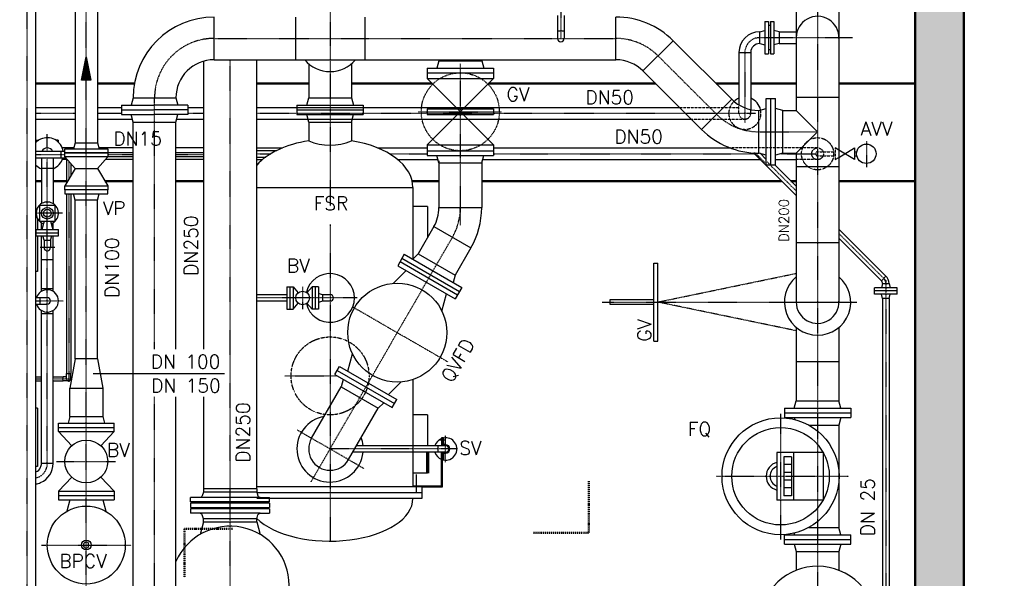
# Model space of a CAD drawing. Header units: millimetres. Extents: x -197187 to 241957296, y -45270 to 70505.
# Tile 75 of 116: x 50358 to 55407, y 7878 to 10745. Entities that reach past the tile are written whole.
import ezdxf
from ezdxf.enums import TextEntityAlignment as Align

# ---------------------------------------------------------------- set-up
doc = ezdxf.new("R2010")
doc.units = ezdxf.units.MM
doc.header["$LTSCALE"] = 0.5
for name, pattern in [('DASHDOT', [1, 0.5, -0.25, 0, -0.25]), ('DOT', [0.25, 0, -0.25]), ('HIDDEN', [0.375, 0.25, -0.125])]:
    doc.linetypes.add(name, pattern=pattern)
for name, color, linetype in [('17', 7, 'Continuous'), ('21', 7, 'Continuous'), ('41', 7, 'Continuous'), ('42', 7, 'Continuous'), ('BEMAßUNG', 7, 'Continuous'), ('P-MU025ENTL', 7, 'Continuous'), ('P-MU025ENTLÜ', 7, 'Continuous'), ('P-MU050ENTL', 7, 'Continuous'), ('P-MU100EINL', 7, 'Continuous'), ('P-MU150AUSL', 7, 'Continuous'), ('P-MU150EINL', 7, 'Continuous'), ('P-MU200AUSL', 7, 'Continuous'), ('P-MU200EINL', 7, 'Continuous'), ('P-MU300AUSL', 7, 'Continuous')]:
    doc.layers.add(name, color=color, linetype=linetype)
doc.styles.add('ROMANS', font='ROMANS', dxfattribs={"height": 0.2})

# ---------------------------------------------------------------- blocks, each defined once
blk = doc.blocks.new('FPFEIL')
at = {"layer": '41', "color": 7, "linetype": 'Continuous'}
for p, q in [((-99.9998, 18.5851), (-92.9259, 18.5851)), ((-99.9998, 15.7051), (-78.5259, 15.7051)), ((-99.9998, 12.8251), (-64.1259, 12.8251)), ((-99.9998, 12.8251), (-64.1259, 12.8251)), ((-99.9998, 9.9452), (-49.7259, 9.9452)), ((-99.9998, 7.0652), (-35.3259, 7.0652)), ((-99.9998, 4.1852), (-20.926, 4.1852)), ((-99.9998, 4.1852), (-20.926, 4.1852)), ((-99.9998, 1.3052), (-6.526, 1.3052)), ((-99.9998, -1.5748), (-7.874, -1.5748)), ((-99.9998, -4.4548), (-22.274, -4.4548)), ((-99.9998, -4.4548), (-22.274, -4.4548)), ((-99.9998, -7.3348), (-36.6739, -7.3348)), ((-99.9998, -10.2148), (-51.0739, -10.2148)), ((-99.9998, -13.0948), (-65.4739, -13.0948)), ((-99.9998, -13.0948), (-65.4739, -13.0948)), ((-99.9998, -15.9748), (-79.8739, -15.9748)), ((-99.9998, -18.8548), (-94.2739, -18.8548))]:
    blk.add_line(p, q, dxfattribs=at)
blk.add_lwpolyline([(0, 0), (-99.9998, -20), (-99.9998, 20), (0, 0)], close=True, dxfattribs=at)

msp = doc.modelspace()

# ---------------------------------------------------------------- hatches: boundary and pattern name
at = {"lineweight": 5}
h = msp.add_hatch(dxfattribs=at)
h.set_pattern_fill('ANSI33', color=256, scale=25)
h.set_pattern_definition([(45, (42299.13, 3652.02), (-112.2532, 112.2532), []), (45, (42411.39, 3652.02), (-112.2532, 112.2532), [79.375, -39.6875])])
h.paths.add_polyline_path([(55406.615, 2202.018), (55406.615, 2452.018), (55199.132, 2452.018), (55199.132, 7302.018), (55406.615, 7302.018), (55406.615, 7552.018), (55199.132, 7552.018), (55199.132, 14152.018), (55406.615, 14152.018), (55406.615, 14397.471), (55406.615, 14397.018), (55406.615, 14402.018), (44729.132, 14402.018), (44729.132, 14397.018), (44674.132, 14397.018), (44669.132, 14392.018), (44669.132, 14352.018), (44664.132, 14352.018), (44664.132, 14377.018), (44609.132, 14377.018), (44604.132, 14372.018), (44604.132, 14332.018), (44599.132, 14332.018), (44599.132, 14152.018), (54949.132, 14152.018), (54949.132, 2272.018), (54954.132, 2272.018), (54954.132, 2232.018), (54959.132, 2227.018), (55014.132, 2227.018), (55014.132, 2252.018), (55019.132, 2252.018), (55019.132, 2212.018), (55024.132, 2207.018), (55079.132, 2207.018), (55079.132, 2202.018)])

# ---------------------------------------------------------------- linework, layer by layer
at = {"layer": '17', "linetype": 'DASHDOT', "lineweight": 50, "ltscale": 20}
for p, q in [((53275.83, 8376.583), (53275.83, 8112.061)), ((51201.933, 8132.618), (51449.367, 8132.618)), ((51201.933, 8132.618), (51201.933, 7880.596)), ((52992.112, 8112.061), (53275.83, 8112.061))]:
    msp.add_line(p, q, dxfattribs=at)
at = {"layer": '21', "linetype": 'Continuous', "lineweight": 50, "ltscale": 10}
for p, q in [((54949.132, 14152.018), (54949.132, 2272.018)), ((55199.132, 14152.018), (55199.132, 7552.018))]:
    msp.add_line(p, q, dxfattribs=at)
at = {"layer": '21', "linetype": 'Continuous', "ltscale": 10}
for p, q in [((50939.582, 10344.018), (51158.682, 10344.018)), ((54339.483, 10348.018), (54339.483, 10279.568)), ((50809.132, 10063.518), (50939.582, 10063.518)), ((51158.682, 10063.518), (51299.889, 10063.518)), ((54271.033, 10060.468), (54339.483, 10060.468)), ((50809.132, 10042.218), (50939.582, 10042.218)), ((51158.682, 10042.218), (51299.889, 10042.218)), ((52507.582, 10010.753), (52726.682, 10010.753)), ((54185.033, 10000.018), (54233.033, 10000.018)), ((54339.483, 9992.018), (54558.583, 9992.018)), ((51158.682, 9917.018), (51299.889, 9917.018)), ((54279.132, 8751.018), (54279.132, 8703.018)), ((54279.132, 8053.018), (54279.132, 8101.018))]:
    msp.add_line(p, q, dxfattribs=at)
at = {"layer": '21', "linetype": 'DASHDOT', "ltscale": 10}
for p, q in [((52400.97, 10272.753), (52828.958, 10272.753)), ((54147.033, 10170.018), (54449.033, 10170.018)), ((52253.647, 10057.018), (52447.132, 10057.018)), ((54256.704, 9296.018), (54650.602, 9296.018))]:
    msp.add_line(p, q, dxfattribs=at)
at = {"layer": '21', "linetype": 'Continuous', "lineweight": 70, "ltscale": 10}
msp.add_line((52449.132, 8525.168), (52449.132, 8417.018), dxfattribs=at)
at = {"layer": '21', "linetype": 'DASHDOT', "ltscale": 10}
msp.add_arc((54147.033, 10475.018), 305, 225, 270, dxfattribs=at)
at = {"layer": '21', "linetype": 'Continuous', "ltscale": 10}
msp.add_arc((51949.132, 8542.018), 170, 5.688364, 19.878381, dxfattribs=at)
at = {"layer": '41', "linetype": 'Continuous', "lineweight": 50, "ltscale": 10}
for p, q in [((50641.982, 10417.018), (50440.582, 10417.018)), ((50946.06, 10417.018), (50756.282, 10417.018)), ((51839.582, 10417.018), (51572.889, 10417.018)), ((52472.866, 10417.018), (52058.682, 10417.018)), ((53618.771, 10417.018), (52761.398, 10417.018)), ((54046.097, 10417.018), (53928.625, 10417.018)), ((54339.582, 10417.018), (54106.397, 10417.018)), ((54949.132, 10417.018), (54558.583, 10417.018)), ((50468.982, 9917.018), (50440.582, 9917.018)), ((50598.482, 9917.018), (50529.282, 9917.018)), ((50939.582, 9917.018), (50794.265, 9917.018)), ((51299.889, 9917.018), (51158.682, 9917.018)), ((52507.582, 9917.018), (52370.353, 9917.018)), ((54264.869, 9917.018), (52726.682, 9917.018)), ((54339.483, 9917.018), (54312.528, 9917.018)), ((54949.132, 9917.018), (54558.583, 9917.018))]:
    msp.add_line(p, q, dxfattribs=at)
at = {"layer": '41', "linetype": 'DASHDOT', "ltscale": 10}
for p, q in [((54178.502, 10012.215), (54127.22, 10063.496)), ((54418.982, 10057.018), (54449.132, 10057.018)), ((50609.132, 10018.995), (50609.132, 9925.759)), ((50609.132, 9851.7), (50609.132, 8886.45)), ((50440.582, 8902.018), (50468.982, 8902.018)), ((50529.282, 8902.018), (50623.621, 8902.018)), ((52541.959, 8474.042), (52541.959, 8611.229)), ((52602.144, 8542.018), (51949.132, 8542.018))]:
    msp.add_line(p, q, dxfattribs=at)
at = {"layer": '41', "linetype": 'Continuous', "ltscale": 10}
for p, q in [((54186.089, 10028.457), (54154.345, 10060.202)), ((50598.482, 10031.086), (50598.482, 9907.623)), ((50619.782, 10006.904), (50619.782, 9943.895)), ((50598.482, 9851.7), (50598.482, 8930.018)), ((50619.782, 9851.7), (50619.782, 8930.018)), ((50444.156, 9768.868), (50440.582, 9768.868)), ((50444.156, 9735.168), (50440.582, 9735.168)), ((50440.582, 8912.668), (50468.982, 8912.668)), ((50440.582, 8891.368), (50468.982, 8891.368)), ((50529.282, 8912.668), (50581.132, 8912.668)), ((50529.282, 8891.368), (50581.132, 8891.368)), ((50581.132, 8891.368), (50581.132, 8912.668)), ((50598.482, 8912.668), (50581.132, 8912.668)), ((50609.132, 8891.368), (50581.132, 8891.368)), ((50598.482, 8930.018), (50619.782, 8930.018)), ((50598.482, 8902.018), (50598.482, 8930.018)), ((50619.782, 8902.018), (50619.782, 8930.018)), ((52539.281, 8586.368), (52509.637, 8586.368)), ((52530.109, 8598.868), (52520.109, 8598.868)), ((52520.109, 8598.868), (52520.109, 8558.868)), ((52525.109, 8598.868), (52525.109, 8558.868)), ((52530.109, 8573.868), (52530.109, 8598.868)), ((52540.109, 8558.868), (52085.358, 8558.868)), ((52503.959, 8525.168), (52503.959, 8558.868)), ((52541.959, 8563.868), (52540.109, 8563.868)), ((52540.109, 8525.168), (52065.901, 8525.168)), ((52530.109, 8485.168), (52525.109, 8485.168)), ((52530.109, 8510.168), (52530.109, 8485.168)), ((52541.959, 8520.168), (52540.109, 8520.168)), ((52375.109, 8352.018), (52375.109, 8347.018))]:
    msp.add_line(p, q, dxfattribs=at)
at = {"layer": '41', "linetype": 'DOT', "ltscale": 10}
msp.add_arc((50499.132, 10057.018), 82.5, 245.547458, 248.564442, dxfattribs=at)
at = {"layer": '41', "linetype": 'Continuous', "ltscale": 10}
for centre, radius, start, end in [((50609.132, 8902.018), 10.65, 180, 0), ((52541.959, 8542.018), 57.5, 112.333683, 162.959747), ((52541.959, 8542.018), 57.5, 258.106864, 101.893136), ((52540.109, 8573.868), 15, 180, 270), ((52540.109, 8573.868), 10, 180, 270), ((52541.959, 8542.018), 21.85, 270, 90), ((52541.959, 8542.018), 16.85, 270, 90), ((52541.959, 8542.018), 57.5, 197.040253, 247.666317), ((52540.109, 8510.168), 15, 90, 180), ((52540.109, 8510.168), 10, 90, 180)]:
    msp.add_arc(centre, radius, start, end, dxfattribs=at)
at = {"layer": 'P-MU025ENTL', "linetype": 'DASHDOT', "ltscale": 10}
for p, q in [((50499.132, 10069.718), (50499.132, 10157.943)), ((50440.582, 10052.868), (50589.132, 10052.868)), ((50809.132, 10052.868), (50939.582, 10052.868)), ((51158.682, 10052.868), (51299.889, 10052.868)), ((51572.889, 10057.018), (51644.617, 10057.018)), ((50499.132, 8467.018), (50499.132, 10036.018))]:
    msp.add_line(p, q, dxfattribs=at)
at = {"layer": 'P-MU025ENTL', "linetype": 'Continuous', "ltscale": 10}
for p, q in [((50440.582, 10069.718), (50589.132, 10069.718)), ((50571.132, 10036.018), (50571.132, 10069.718)), ((51572.889, 10073.868), (51675.684, 10073.868)), ((50440.582, 10036.018), (50594.137, 10036.018)), ((51572.889, 10040.168), (51618.954, 10040.168))]:
    msp.add_line(p, q, dxfattribs=at)
at = {"layer": 'P-MU025ENTLÜ', "linetype": 'DASHDOT', "ltscale": 10}
for p, q in [((53132.415, 11456.75), (53132.415, 10649.018)), ((54339.483, 9866.233), (54190.698, 10015.018)), ((54799.132, 9406.584), (54558.583, 9647.133)), ((54799.132, 9406.584), (54799.132, 6542.717)), ((51808.132, 9374.518), (51808.132, 9259.518)), ((50440.582, 9302.018), (50581.599, 9302.018)), ((52087.714, 9317.018), (51572.889, 9317.018))]:
    msp.add_line(p, q, dxfattribs=at)
at = {"layer": 'P-MU025ENTLÜ', "linetype": 'Continuous', "ltscale": 10}
for p, q in [((53115.565, 10767.019), (53115.565, 10649.019)), ((53149.265, 10767.019), (53149.265, 10649.019)), ((53149.265, 10687.019), (53115.565, 10687.019)), ((54339.483, 9842.404), (54120.69, 10061.197)), ((54339.483, 9890.063), (54229.528, 10000.018)), ((54799.917, 9429.629), (54558.583, 9670.963)), ((54776.088, 9405.8), (54558.583, 9623.304)), ((54776.088, 9405.8), (54799.917, 9429.629)), ((51727.132, 9374.518), (51727.132, 9259.518)), ((51727.132, 9374.518), (51759.132, 9374.518)), ((51743.132, 9374.518), (51743.132, 9259.518)), ((51759.132, 9374.518), (51759.132, 9259.518)), ((51759.132, 9374.518), (51785.431, 9343.658)), ((51857.132, 9374.518), (51830.833, 9343.658)), ((51889.132, 9374.518), (51857.132, 9374.518)), ((51857.132, 9374.518), (51857.132, 9259.518)), ((51873.132, 9374.518), (51873.132, 9259.518)), ((51889.132, 9374.518), (51889.132, 9259.518)), ((54856.632, 9368.844), (54741.632, 9368.844)), ((54741.632, 9336.844), (54741.632, 9368.844)), ((54856.632, 9352.844), (54741.632, 9352.844)), ((54782.282, 9390.844), (54776.387, 9368.844)), ((54782.282, 9390.844), (54815.982, 9390.844)), ((54815.982, 9390.844), (54821.877, 9368.844)), ((54856.632, 9336.844), (54856.632, 9368.844)), ((50440.582, 9318.868), (50464.982, 9318.868)), ((50461.132, 9318.868), (50461.132, 9285.168)), ((50464.982, 9318.868), (50499.132, 9318.868)), ((51727.132, 9333.868), (51572.889, 9333.868)), ((51727.132, 9300.168), (51572.889, 9300.168)), ((51759.132, 9259.518), (51785.431, 9290.379)), ((51857.132, 9259.518), (51830.833, 9290.379)), ((51911.132, 9333.868), (51889.132, 9339.763)), ((51911.132, 9300.168), (51889.132, 9294.274)), ((51911.132, 9333.868), (51911.132, 9300.168)), ((51949.132, 9333.868), (51911.132, 9333.868)), ((51949.132, 9300.168), (51911.132, 9300.168)), ((54856.632, 9336.844), (54741.632, 9336.844)), ((54782.282, 9314.844), (54776.387, 9336.844)), ((54782.282, 9314.844), (54782.282, 7544.994)), ((54815.982, 9314.844), (54782.282, 9314.844)), ((54815.982, 9314.844), (54821.877, 9336.844)), ((54815.982, 9314.844), (54815.982, 7544.994)), ((50440.582, 9285.168), (50464.982, 9285.168)), ((50464.982, 9285.168), (50499.132, 9285.168)), ((51727.132, 9259.518), (51759.132, 9259.518)), ((51889.132, 9259.518), (51857.132, 9259.518))]:
    msp.add_line(p, q, dxfattribs=at)
msp.add_circle((51808.132, 9317.018), 35, dxfattribs=at)
for centre, radius, start, end in [((53132.415, 10649.019), 16.85, 180, 0), ((54761.132, 9390.844), 21.15, 0, 45), ((54761.132, 9390.844), 54.85, 0, 45), ((50499.132, 9302.018), 57.5, 126.435183, 162.959747), ((50499.132, 9302.018), 57.5, 233.564817, 126.435183), ((50499.132, 9302.018), 16.85, 270, 90), ((51949.132, 9317.018), 16.85, 270, 90), ((50499.132, 9302.018), 57.5, 197.040253, 233.564817)]:
    msp.add_arc(centre, radius, start, end, dxfattribs=at)
at = {"layer": 'P-MU025ENTLÜ', "linetype": 'DASHDOT', "ltscale": 10}
msp.add_arc((54761.132, 9390.844), 38, 0, 45, dxfattribs=at)
at = {"layer": 'P-MU050ENTL', "linetype": 'Continuous', "ltscale": 10}
for p, q in [((54179.247, 10735.518), (54179.247, 10570.518)), ((54179.247, 10735.518), (54197.247, 10735.518)), ((54197.247, 10735.518), (54197.247, 10570.518)), ((54207.247, 10715.018), (54197.247, 10715.018)), ((54207.247, 10735.518), (54207.247, 10570.518)), ((54207.247, 10735.518), (54225.247, 10735.518)), ((54225.247, 10735.518), (54225.247, 10570.518)), ((54152.247, 10683.168), (54179.247, 10690.403)), ((54152.247, 10622.868), (54152.247, 10683.168)), ((54252.247, 10683.168), (54225.247, 10690.403)), ((54252.247, 10683.168), (54252.247, 10622.868)), ((54152.247, 10622.868), (54179.247, 10615.634)), ((54252.247, 10622.868), (54225.247, 10615.634)), ((54046.097, 10577.018), (54106.397, 10577.018)), ((54179.247, 10570.518), (54197.247, 10570.518)), ((54207.247, 10591.018), (54197.247, 10591.018)), ((54207.247, 10570.518), (54225.247, 10570.518)), ((50440.582, 10295.168), (50641.982, 10295.163)), ((50440.582, 10295.168), (50567.605, 10295.168)), ((50756.282, 10295.163), (50879.132, 10295.168)), ((50756.282, 10265.018), (50879.132, 10265.018)), ((51219.132, 10295.168), (51299.889, 10295.168)), ((51572.889, 10295.168), (53740.621, 10295.168)), ((50440.582, 10234.868), (50641.982, 10234.868)), ((50756.282, 10234.868), (50935.603, 10234.868)), ((51162.661, 10234.868), (51299.889, 10234.868)), ((51572.889, 10234.868), (53800.921, 10234.868)), ((50641.982, 9981.7), (50589.132, 10041.7)), ((50756.282, 9981.7), (50809.132, 10041.7)), ((50641.982, 9981.7), (50589.132, 9891.7)), ((50641.982, 9981.7), (50756.282, 9981.7)), ((50756.282, 9981.7), (50809.132, 9891.7)), ((50641.982, 9819.7), (50633.632, 9851.7)), ((50756.282, 9819.7), (50764.632, 9851.7)), ((50756.282, 9819.7), (50641.982, 9819.7))]:
    msp.add_line(p, q, dxfattribs=at)
at = {"layer": 'P-MU050ENTL', "ltscale": 10}
for p, q in [((54252.247, 10683.168), (54339.582, 10683.168)), ((54252.247, 10622.868), (54339.582, 10622.868)), ((54046.097, 10577.018), (54046.097, 10307.649)), ((54106.397, 10577.018), (54106.397, 10283.84))]:
    msp.add_line(p, q, dxfattribs=at)
at = {"layer": 'P-MU050ENTL', "linetype": 'DASHDOT', "ltscale": 10}
for p, q in [((54152.247, 10653.018), (54627.378, 10653.018)), ((54076.247, 10577.018), (54076.247, 10216.672)), ((50440.582, 10265.018), (50641.982, 10265.018)), ((51219.132, 10265.018), (51299.889, 10265.018)), ((51572.889, 10265.018), (54132.548, 10265.018)), ((54699.132, 10122.124), (54699.132, 9988.363)), ((52787.132, 10057.018), (54124.869, 10057.018)), ((54261.699, 10057.018), (54449.132, 10057.018)), ((50576.485, 9752.018), (50440.582, 9752.018)), ((50537.074, 9576.018), (50460.796, 9576.018))]:
    msp.add_line(p, q, dxfattribs=at)
at = {"layer": 'P-MU050ENTL', "linetype": 'HIDDEN', "ltscale": 10}
for p, q in [((54046.097, 10265.018), (54046.097, 10307.649)), ((53740.621, 10295.168), (54046.097, 10295.168)), ((54106.397, 10265.018), (54106.397, 10283.84)), ((53800.921, 10234.868), (54077.453, 10234.893)), ((54449.132, 10087.168), (54000.664, 10087.168)), ((54449.132, 10067.668), (54539.132, 10067.668)), ((54539.132, 10087.018), (54539.132, 10027.018)), ((54449.132, 10026.868), (54339.483, 10026.868)), ((54449.132, 10046.368), (54539.132, 10046.368))]:
    msp.add_line(p, q, dxfattribs=at)
at = {"layer": 'P-MU050ENTL'}
for p, q in [((50444.132, 10127.018), (50444.132, 10118.51)), ((50444.132, 10127.018), (50455.472, 10127.018)), ((50554.132, 10127.018), (50542.793, 10127.018)), ((50554.132, 10127.018), (50554.132, 10118.51)), ((50634.873, 10087.168), (50575.926, 10087.168)), ((50939.582, 10087.168), (50763.391, 10087.168)), ((51299.889, 10087.168), (51158.682, 10087.168)), ((51572.889, 10087.168), (51705.363, 10087.168)), ((52192.901, 10087.168), (52447.132, 10087.168)), ((52787.132, 10087.168), (54000.664, 10087.168)), ((54558.682, 10075.289), (54539.132, 10087.018)), ((54558.682, 10038.748), (54639.132, 10087.018)), ((54639.132, 10027.018), (54558.682, 10075.288)), ((54639.132, 10087.018), (54639.132, 10027.018)), ((54639.132, 10067.668), (54650.28, 10067.668)), ((50468.982, 10036.018), (50468.982, 9800.98)), ((50529.282, 10036.018), (50529.282, 9800.98)), ((50598.482, 10026.868), (50575.926, 10026.868)), ((50939.582, 10026.868), (50796.068, 10026.868)), ((51299.889, 10026.868), (51158.682, 10026.868)), ((51572.889, 10026.868), (51601.718, 10026.868)), ((52296.546, 10026.868), (52503.264, 10026.868)), ((52731, 10026.868), (54155.019, 10026.868)), ((54233.033, 10026.868), (54339.483, 10026.868)), ((54539.132, 10027.018), (54558.682, 10038.748)), ((54639.132, 10046.368), (54650.28, 10046.368)), ((50529.282, 9981.018), (50468.982, 9981.018)), ((50468.982, 9668.018), (50468.982, 9703.057)), ((50482.282, 9712.018), (50470.492, 9668.018)), ((50515.982, 9712.018), (50527.772, 9668.018)), ((50529.282, 9668.018), (50529.282, 9703.057)), ((50441.632, 9636.018), (50441.632, 9668.018)), ((50441.632, 9668.018), (50464.982, 9668.018)), ((50441.632, 9652.018), (50464.982, 9652.018)), ((50464.982, 9668.018), (50556.632, 9668.018)), ((50464.982, 9652.018), (50556.632, 9652.018)), ((50556.632, 9636.018), (50556.632, 9668.018)), ((50441.632, 9636.018), (50464.982, 9636.018)), ((50464.982, 9636.018), (50556.632, 9636.018)), ((50468.982, 9350.98), (50468.982, 9636.018)), ((50482.282, 9614.018), (50476.387, 9636.018)), ((50482.282, 9614.018), (50515.982, 9614.018)), ((50482.282, 9614.018), (50482.282, 9576.018)), ((50515.982, 9614.018), (50521.877, 9636.018)), ((50515.982, 9614.018), (50515.982, 9576.018)), ((50529.282, 9350.98), (50529.282, 9636.018)), ((50529.282, 9512.018), (50468.982, 9512.018)), ((50468.982, 9366.018), (50529.282, 9366.018)), ((50468.982, 8467.018), (50468.982, 9253.057)), ((50529.282, 8467.018), (50529.282, 9253.057)), ((50468.982, 9238.018), (50529.282, 9238.018)), ((50529.282, 8467.018), (50468.982, 8467.018))]:
    msp.add_line(p, q, dxfattribs=at)
at = {"layer": 'P-MU050ENTL', "linetype": 'Continuous', "ltscale": 10}
for points in [[(50589.132, 10081.7), (50809.132, 10081.7), (50809.132, 10061.7), (50589.132, 10061.7)], [(50589.132, 10061.7), (50809.132, 10061.7), (50809.132, 10041.7), (50589.132, 10041.7)], [(50589.132, 9891.7), (50809.132, 9891.7), (50809.132, 9871.7), (50589.132, 9871.7)], [(50589.132, 9851.7), (50809.132, 9851.7), (50809.132, 9871.7), (50589.132, 9871.7)]]:
    msp.add_lwpolyline(points, close=True, dxfattribs=at)
at = {"layer": 'P-MU050ENTL'}
for points in [[(50464.982, 9792.018), (50459.132, 9792.018), (50459.132, 9712.018), (50464.982, 9712.018)], [(50464.982, 9712.018), (50539.132, 9712.018), (50539.132, 9792.018), (50464.982, 9792.018)]]:
    msp.add_lwpolyline(points, dxfattribs=at)
at = {"layer": 'P-MU050ENTL', "linetype": 'HIDDEN', "ltscale": 10}
for radius in [82.5, 30.15]:
    msp.add_circle((54449.132, 10057.018), radius, dxfattribs=at)
at = {"layer": 'P-MU050ENTL'}
for centre, radius in [((54699.132, 10057.018), 50), ((50499.132, 9752.018), 30), ((50499.132, 9752.018), 20)]:
    msp.add_circle(centre, radius, dxfattribs=at)
at = {"layer": 'P-MU050ENTL', "linetype": 'Continuous', "ltscale": 10}
for centre, radius, start, end in [((54152.247, 10577.018), 106.15, 90, 180), ((54152.247, 10577.018), 45.85, 90, 180), ((54076.247, 10265.018), 82.582, 111.413225, 132.399343), ((54076.247, 10265.018), 82.582, 12.038482, 68.586775)]:
    msp.add_arc(centre, radius, start, end, dxfattribs=at)
at = {"layer": 'P-MU050ENTL', "linetype": 'DASHDOT', "ltscale": 10}
for centre, radius, start, end in [((54152.247, 10577.018), 76, 90, 180), ((50499.132, 9752.018), 57.5, 233.564817, 249.08745), ((50423.132, 8467.018), 76, 283.273833, 0)]:
    msp.add_arc(centre, radius, start, end, dxfattribs=at)
at = {"layer": 'P-MU050ENTL', "linetype": 'HIDDEN', "ltscale": 10}
for centre, radius, start, end in [((54076.247, 10265.018), 82.582, 132.399343, 12.038482), ((54076.247, 10265.018), 30.15, 180, 0), ((54449.132, 10057.018), 10.65, 90, 270)]:
    msp.add_arc(centre, radius, start, end, dxfattribs=at)
at = {"layer": 'P-MU050ENTL'}
for centre, radius, start, end in [((50499.132, 10057.018), 82.5, 114.452542, 135.210265), ((50499.132, 10057.018), 82.5, 8.855289, 114.452542), ((50499.132, 10057.018), 30.15, 24.912089, 155.087911), ((50499.132, 10057.018), 82.5, 224.789735, 248.564442), ((50499.132, 10057.018), 82.5, 291.435558, 345.253347), ((50499.132, 9752.018), 57.5, 126.435183, 233.564817), ((50499.132, 9752.018), 57.5, 290.91255, 126.435183), ((50499.132, 9576.018), 16.85, 180, 0), ((50423.132, 8467.018), 45.85, 292.370164, 335.889453), ((50423.132, 8467.018), 106.15, 293.219419, 0), ((50423.132, 8467.018), 45.85, 335.889453, 0), ((50423.132, 8467.018), 106.15, 279.461801, 293.219419)]:
    msp.add_arc(centre, radius, start, end, dxfattribs=at)
at = {"layer": 'P-MU150AUSL', "linetype": 'Continuous', "ltscale": 10}
for p, q in [((50449.132, 9723.624), (50449.132, 9668.018)), ((50449.132, 9636.018), (50449.132, 9452.018)), ((50449.132, 9452.018), (50440.582, 9452.018)), ((50449.132, 8752.018), (50440.582, 8752.018)), ((50449.132, 8752.018), (50449.132, 8452.018)), ((50449.132, 8452.018), (50440.582, 8452.018))]:
    msp.add_line(p, q, dxfattribs=at)
at = {"layer": 'P-MU150EINL', "linetype": 'DASHDOT', "ltscale": 10}
for p, q in [((50396.132, 6964.239), (50396.132, 11855.018)), ((50699.132, 6780.018), (50699.132, 11664.018)), ((51436.389, 7377.018), (51436.389, 10539.468)), ((50546.883, 8478.018), (50849.099, 8478.018)), ((50469.615, 8049.018), (50928.649, 8049.018))]:
    msp.add_line(p, q, dxfattribs=at)
at = {"layer": 'P-MU150EINL', "linetype": 'Continuous', "ltscale": 10}
msp.add_line((50710.312, 8039.018), (50710.312, 8059.018), dxfattribs=at)
msp.add_circle((50699.132, 8049.018), 25, dxfattribs=at)
msp.add_arc((50699.132, 8049.018), 15, 41.810544, 318.189456, dxfattribs=at)
at = {"layer": 'P-MU200EINL', "linetype": 'DASHDOT', "ltscale": 10}
for p, q in [((54449.132, 12147.018), (54449.132, 6107.018)), ((51949.132, 10981.549), (51949.132, 9787.998)), ((51354.132, 10649.018), (53415.363, 10649.018)), ((53931.366, 10259.351), (53631.03, 10559.686)), ((52617.132, 10518.936), (52617.132, 9690.753)), ((51049.132, 9054.527), (51049.132, 10344.018)), ((51949.132, 9693.995), (51949.132, 8069.018)), ((51851.574, 8373.043), (52576.27, 9628.253)), ((53629.282, 9296.018), (54339.483, 9443.255)), ((53344.874, 9296.018), (54650.602, 9296.018)), ((54339.582, 9148.761), (53629.282, 9296.018)), ((52064.786, 9271.412), (52553.792, 8989.084)), ((51716.658, 8917.018), (51985.265, 8917.018)), ((51049.132, 5304.018), (51049.132, 8809.92)), ((54259.132, 8721.665), (54259.132, 8078.005)), ((52122.745, 8441.783), (51780.58, 8639.332)), ((53930.159, 8402.018), (54607.741, 8402.018))]:
    msp.add_line(p, q, dxfattribs=at)
at = {"layer": 'P-MU200EINL'}
for p, q in [((50440.582, 6964.239), (50440.582, 11090.018)), ((50641.982, 10958.018), (50641.982, 10113.7)), ((50756.282, 10958.018), (50756.282, 10113.7)), ((51299.889, 10531.791), (51299.889, 9054.527)), ((51572.889, 8337.018), (51572.889, 10539.468)), ((50641.982, 10113.7), (50633.408, 10081.7)), ((50641.982, 10113.7), (50756.282, 10113.7)), ((50756.282, 10113.7), (50764.857, 10081.7)), ((50589.132, 10061.7), (50809.132, 10061.7)), ((50641.982, 9005.382), (50641.982, 9819.7)), ((50756.282, 9005.382), (50756.282, 9819.7)), ((50641.982, 9005.382), (50614.982, 8853.382)), ((50756.282, 9005.382), (50641.982, 9005.382)), ((50756.282, 9005.382), (50783.282, 8853.382)), ((50614.982, 8853.382), (50783.282, 8853.382)), ((50614.982, 8708.018), (50614.982, 8853.382)), ((50783.282, 8853.382), (50783.282, 8708.018)), ((51299.889, 8809.92), (51299.889, 8337.018)), ((50614.982, 8708.018), (50606.14, 8675.018)), ((50614.982, 8708.018), (50783.282, 8708.018)), ((50783.282, 8708.018), (50792.124, 8675.018)), ((50556.632, 8675.018), (50841.632, 8675.018)), ((50556.632, 8631.018), (50556.632, 8675.018)), ((50556.632, 8653.018), (50841.632, 8653.018)), ((50841.632, 8631.018), (50841.632, 8675.018)), ((50556.632, 8631.018), (50841.632, 8631.018)), ((50624.162, 8558.513), (50556.632, 8631.018)), ((50841.632, 8631.018), (50774.103, 8558.513)), ((50556.632, 8325.018), (50624.162, 8397.524)), ((50774.103, 8397.524), (50841.632, 8325.018)), ((51572.889, 8337.018), (51299.889, 8337.018)), ((51299.889, 8337.018), (51299.889, 8321.018)), ((51572.889, 8337.018), (51572.889, 8321.018)), ((50556.632, 8325.018), (50841.632, 8325.018)), ((50556.632, 8325.018), (50556.632, 8281.018)), ((50556.632, 8303.018), (50841.632, 8303.018)), ((50556.632, 8281.018), (50841.632, 8281.018)), ((50614.982, 8281.018), (50599.246, 8222.289)), ((50783.282, 8281.018), (50799.019, 8222.289)), ((50841.632, 8325.018), (50841.632, 8281.018)), ((51233.889, 8270.018), (51233.889, 8293.018)), ((51590.99, 8293.018), (51281.789, 8293.018)), ((51572.889, 8321.018), (51299.889, 8321.018)), ((51638.889, 8270.018), (51638.889, 8293.018)), ((51638.889, 8270.018), (51233.889, 8270.018)), ((51638.889, 8264.018), (51233.889, 8264.018)), ((51233.889, 8264.018), (51233.889, 8241.018)), ((51233.889, 8241.018), (51638.889, 8241.018)), ((51638.889, 8235.018), (51233.889, 8235.018)), ((51233.889, 8235.018), (51233.889, 8212.018)), ((51276.389, 8267.018), (51276.389, 8270.018)), ((51596.389, 8267.018), (51276.389, 8267.018)), ((51596.389, 8267.018), (51276.389, 8267.018)), ((51596.389, 8267.018), (51276.389, 8267.018)), ((51276.389, 8267.018), (51276.389, 8264.018)), ((51596.389, 8267.018), (51276.389, 8267.018)), ((51276.389, 8238.018), (51276.389, 8241.018)), ((51276.389, 8238.018), (51276.389, 8235.018)), ((51596.389, 8238.018), (51276.389, 8238.018)), ((51596.389, 8267.018), (51596.389, 8270.018)), ((51596.389, 8267.018), (51596.389, 8264.018)), ((51596.389, 8238.018), (51596.389, 8241.018)), ((51596.389, 8238.018), (51596.389, 8235.018)), ((51638.889, 8264.018), (51638.889, 8241.018)), ((51638.889, 8235.018), (51638.889, 8212.018)), ((51590.99, 8212.018), (51281.789, 8212.018)), ((51299.889, 8168.018), (51299.889, 8184.018)), ((51572.889, 8184.018), (51299.889, 8184.018)), ((51572.889, 8168.018), (51572.889, 8184.018)), ((51299.889, 8168.018), (51282.63, 8103.607)), ((51299.889, 8168.018), (51572.889, 8168.018)), ((51572.889, 8168.018), (51590.148, 8103.607))]:
    msp.add_line(p, q, dxfattribs=at)
at = {"layer": 'P-MU200EINL', "linetype": 'Continuous', "ltscale": 10}
for p, q in [((54339.582, 10958.018), (54339.582, 10348.018)), ((54558.583, 10958.018), (54558.583, 9296.018)), ((51354.132, 10539.468), (51354.132, 10758.568)), ((51771.132, 10758.568), (51771.132, 10539.468)), ((52127.132, 10758.568), (52127.132, 10539.468)), ((53415.363, 10539.468), (53415.363, 10758.568)), ((53553.567, 10482.222), (53708.494, 10637.15)), ((54008.829, 10336.814), (53708.494, 10637.15)), ((51354.132, 10539.468), (53415.363, 10539.468)), ((51839.582, 10519.023), (51839.582, 10344.018)), ((52058.682, 10519.023), (52058.682, 10344.018)), ((52507.582, 10534.753), (52497.4, 10496.753)), ((52507.582, 10539.468), (52507.582, 10534.753)), ((52507.582, 10534.753), (52726.682, 10534.753)), ((52726.682, 10539.468), (52726.682, 10534.753)), ((52726.682, 10534.753), (52736.864, 10496.753)), ((52447.132, 10496.753), (52787.132, 10496.753)), ((52447.132, 10496.753), (52447.132, 10442.753)), ((52447.132, 10472.753), (52787.132, 10472.753)), ((52787.132, 10496.753), (52787.132, 10442.753)), ((53853.902, 10181.887), (53553.567, 10482.223)), ((52787.132, 10442.753), (52447.132, 10102.753)), ((52447.132, 10442.753), (52787.132, 10102.753)), ((52447.132, 10442.753), (52787.132, 10442.753)), ((50879.132, 10306.018), (51049.132, 10306.018)), ((50879.132, 10306.018), (50879.132, 10258.018)), ((50939.582, 10344.018), (50929.4, 10306.018)), ((51219.132, 10306.018), (51049.132, 10306.018)), ((51158.682, 10344.018), (51168.864, 10306.018)), ((51219.132, 10306.018), (51219.132, 10258.018)), ((51779.132, 10306.018), (52119.132, 10306.018)), ((51779.132, 10306.018), (51779.132, 10258.018)), ((51829.4, 10306.018), (51839.582, 10344.018)), ((51839.582, 10344.018), (52058.682, 10344.018)), ((52058.682, 10344.018), (52068.864, 10306.018)), ((52119.132, 10306.018), (52119.132, 10258.018)), ((53853.902, 10181.887), (54008.829, 10336.814)), ((54185.033, 10000.018), (54185.033, 10340.018)), ((54185.033, 10340.018), (54233.033, 10340.018)), ((54209.033, 10000.018), (54209.033, 10340.018)), ((54233.033, 10000.018), (54233.033, 10340.018)), ((54339.582, 10348.018), (54558.583, 10348.018)), ((50879.132, 10282.018), (51049.132, 10282.018)), ((50879.132, 10258.018), (51049.132, 10258.018)), ((50939.582, 10220.018), (50929.4, 10258.018)), ((51219.132, 10282.018), (51049.132, 10282.018)), ((51219.132, 10258.018), (51049.132, 10258.018)), ((51158.682, 10220.018), (51168.864, 10258.018)), ((51779.132, 10282.018), (52119.132, 10282.018)), ((51779.132, 10258.018), (52119.132, 10258.018)), ((51839.582, 10220.018), (51829.4, 10258.018)), ((52058.682, 10220.018), (52068.864, 10258.018)), ((52447.132, 10287.753), (52787.132, 10287.753)), ((52447.132, 10287.753), (52447.132, 10257.753)), ((52447.132, 10257.753), (52787.132, 10257.753)), ((52787.132, 10287.753), (52787.132, 10257.753)), ((54147.033, 10279.568), (54185.033, 10289.75)), ((54147.033, 10060.468), (54147.033, 10279.568)), ((54271.033, 10279.568), (54233.033, 10289.75)), ((54271.033, 10060.468), (54271.033, 10279.568)), ((54271.033, 10279.568), (54339.483, 10279.568)), ((54339.483, 10279.568), (54449.033, 10170.018)), ((50939.582, 6197.018), (50939.582, 10220.018)), ((50939.582, 10220.018), (51158.682, 10220.018)), ((51158.682, 9054.527), (51158.682, 10220.018)), ((51839.582, 10220.018), (51839.582, 10123.638)), ((51839.582, 10220.018), (52058.682, 10220.018)), ((52058.682, 10220.018), (52058.682, 10123.638)), ((54449.033, 10170.018), (54339.483, 10060.468)), ((52447.132, 10102.753), (52787.132, 10102.753)), ((52447.132, 10102.753), (52447.132, 10048.753)), ((52787.132, 10102.753), (52787.132, 10048.753)), ((52447.132, 10072.753), (52787.132, 10072.753)), ((52447.132, 10048.753), (52787.132, 10048.753)), ((52507.582, 10010.753), (52497.4, 10048.753)), ((52726.682, 10010.753), (52736.864, 10048.753)), ((54185.033, 10050.286), (54147.033, 10060.468)), ((54271.033, 10060.468), (54233.033, 10050.286)), ((54339.483, 10060.468), (54339.483, 9296.018)), ((52507.582, 10020.018), (52507.582, 9780.753)), ((52726.682, 10020.018), (52726.682, 9780.753)), ((51572.889, 9884.018), (52374.132, 9884.018)), ((52374.132, 9884.018), (52374.132, 9517.098)), ((52449.132, 9787.018), (52374.132, 9787.018)), ((52449.132, 9787.018), (52449.132, 9627.144)), ((52507.582, 9780.753), (52726.682, 9780.753)), ((52481.397, 9683.028), (52401.259, 9544.225)), ((52481.397, 9683.028), (52671.143, 9573.478)), ((54339.483, 9601.018), (54558.583, 9601.018)), ((52373.441, 9516.407), (52401.259, 9544.225)), ((52401.259, 9544.225), (52591.005, 9434.675)), ((52671.143, 9573.478), (52591.005, 9434.675)), ((52329.908, 9541.541), (52295.908, 9482.651)), ((52307.908, 9503.436), (52602.356, 9333.436)), ((52317.908, 9520.757), (52612.356, 9350.757)), ((52317.908, 9520.757), (52612.356, 9350.757)), ((52329.908, 9541.541), (52624.356, 9371.541)), ((53609.282, 9096.018), (53609.282, 9496.018)), ((53609.282, 9496.018), (53629.282, 9496.018)), ((53629.282, 9096.018), (53629.282, 9496.018)), ((52339.441, 9457.517), (52274.312, 9392.388)), ((52295.908, 9482.651), (52590.356, 9312.651)), ((52591.005, 9434.675), (52580.823, 9396.675)), ((52624.356, 9371.541), (52590.356, 9312.651)), ((52522.984, 9248.817), (52546.823, 9337.785)), ((53384.282, 9307.51), (53384.282, 9284.527)), ((53609.282, 9307.51), (53384.282, 9307.51)), ((53384.282, 9284.527), (53609.282, 9284.527)), ((54339.582, 9166.023), (54339.582, 8789.018)), ((54558.682, 9166.023), (54558.682, 8789.018)), ((53609.282, 9096.018), (53629.282, 9096.018)), ((52040.941, 8940.5), (52064.78, 9029.469)), ((54339.582, 8991.018), (54558.682, 8991.018)), ((51973.408, 8924.065), (51997.408, 8965.634)), ((51985.408, 8944.85), (52279.856, 8774.85)), ((51997.408, 8965.634), (52291.856, 8795.634)), ((51973.408, 8924.065), (52267.856, 8754.065)), ((52016.941, 8898.931), (52006.759, 8860.931)), ((52374.132, 8898.153), (52374.132, 8347.018)), ((51854.259, 8596.793), (52006.759, 8860.931)), ((52006.759, 8860.931), (52196.505, 8751.381)), ((52313.453, 8885.898), (52248.323, 8820.768)), ((51158.682, 6197.018), (51158.682, 8809.92)), ((52267.856, 8754.065), (52291.856, 8795.634)), ((54329.4, 8751.018), (54339.582, 8789.018)), ((54339.582, 8789.018), (54558.682, 8789.018)), ((54568.864, 8751.018), (54558.682, 8789.018)), ((52044.005, 8487.243), (52196.505, 8751.381)), ((52196.505, 8751.381), (52224.323, 8779.199)), ((54279.132, 8751.018), (54619.132, 8751.018)), ((54619.132, 8751.018), (54619.132, 8703.018)), ((52449.132, 8717.018), (52374.132, 8717.018)), ((52449.132, 8717.018), (52449.132, 8558.868)), ((54279.132, 8727.018), (54619.132, 8727.018)), ((54279.132, 8703.018), (54619.132, 8703.018)), ((54329.4, 8703.018), (54332.081, 8693.014)), ((54568.864, 8703.018), (54558.682, 8665.018)), ((54403.462, 8665.018), (54558.682, 8665.018)), ((54558.682, 8665.018), (54558.682, 8139.018)), ((52520.109, 8352.018), (52520.109, 8525.168)), ((52525.109, 8347.018), (52525.109, 8525.168)), ((54477.648, 8524.518), (54240.768, 8524.518)), ((54240.768, 8524.518), (54240.768, 8279.518)), ((54315.62, 8502.018), (54275.62, 8502.018)), ((54275.62, 8502.018), (54275.62, 8302.018)), ((54315.62, 8502.018), (54315.62, 8302.018)), ((54325.62, 8524.518), (54325.62, 8279.518)), ((54477.648, 8524.518), (54477.648, 8279.518)), ((54315.62, 8462.018), (54275.62, 8462.018)), ((52449.132, 8417.018), (52374.132, 8417.018)), ((52390.109, 8411.796), (52390.109, 8318.729)), ((54315.62, 8422.018), (54275.62, 8422.018)), ((54315.62, 8382.018), (54275.62, 8382.018)), ((52420.109, 8347.018), (51572.889, 8347.018)), ((52375.109, 8352.018), (52520.109, 8352.018)), ((52420.109, 8347.018), (52525.109, 8347.018)), ((52420.109, 8347.018), (52420.109, 8287.018)), ((54315.62, 8342.018), (54275.62, 8342.018)), ((52420.109, 8317.018), (51572.889, 8317.018)), ((52420.109, 8287.018), (51572.889, 8287.018)), ((54315.62, 8302.018), (54275.62, 8302.018)), ((54477.648, 8279.518), (54240.768, 8279.518)), ((54403.462, 8139.018), (54558.682, 8139.018)), ((54568.864, 8101.018), (54558.682, 8139.018)), ((54279.132, 8101.018), (54619.132, 8101.018)), ((54329.4, 8101.018), (54332.081, 8111.023)), ((54619.132, 8053.018), (54619.132, 8101.018)), ((54279.132, 8077.018), (54619.132, 8077.018)), ((54279.132, 8053.018), (54619.132, 8053.018)), ((54329.4, 8053.018), (54339.582, 8015.018)), ((54568.864, 8053.018), (54558.682, 8015.018)), ((54339.582, 8015.018), (54558.682, 8015.018)), ((54339.582, 8015.018), (54339.582, 7919.301)), ((54558.682, 8015.018), (54558.682, 7919.301))]:
    msp.add_line(p, q, dxfattribs=at)
at = {"layer": 'P-MU200EINL'}
for points in [[(51299.889, 8321.018), (51293.152, 8301.163, -0.32134723), (51281.789, 8293.018), (51233.889, 8293.018)], [(51572.889, 8321.018), (51579.626, 8301.163, 0.32134723), (51590.99, 8293.018), (51638.889, 8293.018)], [(51299.889, 8184.018), (51293.152, 8203.874, 0.32134723), (51281.789, 8212.018), (51233.889, 8212.018)], [(51572.889, 8184.018), (51579.626, 8203.874, -0.32134723), (51590.99, 8212.018), (51638.889, 8212.018)]]:
    msp.add_lwpolyline(points, format="xyb", dxfattribs=at)
at = {"layer": 'P-MU200EINL', "linetype": 'DASHDOT', "ltscale": 10}
msp.add_circle((52617.132, 10272.753), 200, dxfattribs=at)
at = {"layer": 'P-MU200EINL', "linetype": 'Continuous', "ltscale": 10}
for centre, radius in [((52293.882, 9139.143), 254), ((54259.132, 8402.018), 300), ((54259.132, 8402.018), 250)]:
    msp.add_circle(centre, radius, dxfattribs=at)
at = {"layer": 'P-MU200EINL', "linetype": 'HIDDEN', "ltscale": 10}
msp.add_circle((51949.132, 8917.018), 200, dxfattribs=at)
at = {"layer": 'P-MU200EINL'}
for centre, radius in [((50699.132, 8478.018), 110), ((50699.132, 8049.018), 200)]:
    msp.add_circle(centre, radius, dxfattribs=at)
at = {"layer": 'P-MU200EINL', "linetype": 'Continuous', "ltscale": 10}
for centre, radius, start, end in [((51354.132, 10344.018), 414.55, 90, 180), ((53415.363, 10344.019), 414.55, 45, 90), ((54449.132, 10653.018), 109.55, 357.564975, 180), ((51354.132, 10344.018), 195.45, 90, 180), ((51949.132, 10649.018), 170, 220.121586, 319.878414), ((53415.363, 10344.018), 195.45, 45, 90), ((54147.033, 10475.018), 195.45, 225, 270), ((54147.033, 10475.018), 414.55, 225, 270), ((51949.132, 10375.144), 274.329, 246.463239, 293.536761), ((52312.132, 9780.753), 195.45, 329.999983, 0), ((52312.132, 9780.753), 414.55, 329.999983, 0), ((51949.132, 9317.018), 125, 193.465419, 166.534581), ((54449.132, 9296.018), 170, 130.121586, 270), ((54449.132, 9296.018), 170, 270, 49.878414), ((54449.132, 9296.018), 109.55, 180, 2.435025), ((51949.132, 8542.018), 170, 100.12155, 354.311636), ((51949.132, 8542.018), 109.55, 149.999969, 329.999969), ((54259.132, 8402.018), 73.5, 104.469139, 255.530861), ((54259.132, 8402.018), 53.5, 110.075833, 249.924167), ((54449.132, 7640.018), 300, 333.651281, 326.208892)]:
    msp.add_arc(centre, radius, start, end, dxfattribs=at)
at = {"layer": 'P-MU200EINL', "linetype": 'DASHDOT', "ltscale": 10}
for centre, start, end in [((51354.132, 10344.018), 90, 180), ((53415.363, 10344.018), 45.000025, 90), ((52312.132, 9780.753), 329.999983, 0)]:
    msp.add_arc(centre, 305, start, end, dxfattribs=at)
at = {"layer": 'P-MU200EINL'}
msp.add_arc((51436.389, 7842.518), 303, 203.576805, 156.423195, dxfattribs=at)
at = {"layer": 'P-MU200EINL', "linetype": 'Continuous', "ltscale": 10}
for centre, ratio, start_param, end_param in [((51949.132, 9884.018), 0.58352941, 1.83150435, 2.65788705), ((51949.132, 9884.018), 0.58352941, 0, 1.3100883), ((51949.132, 8287.018), 0.51294118, 3.62529826, 6.28318531)]:
    msp.add_ellipse(centre, major_axis=(425, 0), ratio=ratio, start_param=start_param, end_param=end_param, dxfattribs=at)
at = {"layer": 'P-MU300AUSL', "linetype": 'Continuous', "ltscale": 10}
msp.add_line((51408.197, 8927.968), (50734.84, 8927.968), dxfattribs=at)

# ---------------------------------------------------------------- block references
at = {"layer": 'P-MU100EINL', "linetype": 'Continuous', "ltscale": 10, "xscale": 1.200001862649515, "yscale": 1.200001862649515, "rotation": 90}
msp.add_blockref('FPFEIL', (50699.132, 10554.548), dxfattribs=at)

# ---------------------------------------------------------------- texts
at = {"layer": '42', "linetype": 'Continuous', "ltscale": 10, "style": 'ROMANS'}
for s, p in [('GV', (52854.296, 10326.728)), ('SV', (52611.596, 8511.92))]:
    msp.add_text(s, height=70, dxfattribs=at).set_placement(p)
at = {"layer": 'BEMAßUNG', "linetype": 'Continuous', "ltscale": 10, "style": 'ROMANS'}
for s, p in [('DN50', (53258.747, 10311.719)), ('DN15', (50837.84, 10099.898)), ('DN50', (53407.021, 10110.362))]:
    msp.add_text(s, height=70, dxfattribs=at).set_placement(p)
for s, p in [('DN250', (51271.823, 9740.291)), ('DN250', (51537.326, 8781.416)), ('DN 25', (54741, 8392.245))]:
    msp.add_text(s, height=70, rotation=90, dxfattribs=at).set_placement(p, align=Align.RIGHT)
msp.add_text('DN100', height=70, rotation=90, dxfattribs=at).set_placement((50865.569, 9318.332))
for s, p in [('DN 100', (51386.565, 8954.803)), ('DN 150', (51388.536, 8832.172))]:
    msp.add_text(s, height=70, dxfattribs=at).set_placement(p, align=Align.RIGHT)
at = {"layer": 'P-MU025ENTLÜ', "linetype": 'Continuous', "ltscale": 10, "style": 'ROMANS'}
msp.add_text('BV', height=70, dxfattribs=at).set_placement((51727.367, 9448.102))
at = {"layer": 'P-MU050ENTL', "style": 'ROMANS'}
msp.add_text('AVV', height=70, dxfattribs=at).set_placement((54670.332, 10185.885), align=Align.MIDDLE_LEFT)
at = {"layer": 'P-MU150EINL', "linetype": 'Continuous', "ltscale": 10, "style": 'ROMANS'}
for s, p in [('BV', (50805.263, 8501.993)), ('BPCV', (50560.974, 7931.485))]:
    msp.add_text(s, height=70, dxfattribs=at).set_placement(p)
at = {"layer": 'P-MU200AUSL', "linetype": 'Continuous', "ltscale": 10, "style": 'ROMANS'}
msp.add_text('VP', height=70, dxfattribs=at).set_placement((50783.64, 9742.863))
at = {"layer": 'P-MU200EINL', "linetype": 'Continuous', "ltscale": 10, "style": 'ROMANS'}
for s, p in [('FSR', (51865.621, 9767.833)), ('FQ', (53783.602, 8609.726))]:
    msp.add_text(s, height=70, dxfattribs=at).set_placement(p)
for s, height, rotation, p in [('DN200', 50, 90, (54301.017, 9604.309)), ('GV', 70, 90, (53596.126, 9093.261)), ('QVFD', 70, 60, (52574.704, 8876.979))]:
    msp.add_text(s, height=height, rotation=rotation, dxfattribs=at).set_placement(p)

doc.saveas('drawing.dxf')
